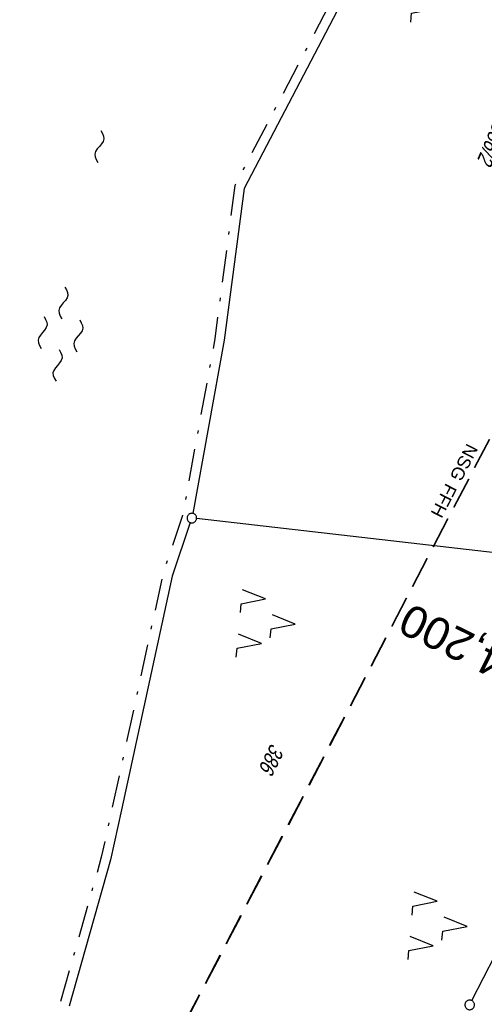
# Model space of a CAD drawing. Extents: x 510037 to 510706, y 460701 to 461658.
# Tile 30 of 34: x 510413 to 510486, y 461425 to 461579. Entities that reach past the tile are written whole.
import ezdxf
from ezdxf.enums import TextEntityAlignment as Align

# ---------------------------------------------------------------- set-up
doc = ezdxf.new("R2010")
doc.units = 0
doc.header["$LTSCALE"] = 10
doc.header["$MEASUREMENT"] = 0
for name, pattern in [('LT00', [0]), ('LT05', [0.7, 0.5, -0.2]), ('LT08', [0.42, 0.2, -0.1, 0.02, -0.1]), ('LT17', [0.15, 0.1, -0.05])]:
    doc.linetypes.add(name, pattern=pattern)
doc.layers.get('0').update_dxf_attribs({"linetype": 'LT00'})
for name, color, linetype in [('--EK_ST-93-1', 30, 'LT17'), ('--WASSER_NUTZUNG', 180, 'Continuous'), ('DFK_FLUR_NR', 250, 'LT00'), ('DFK_GZPKT', 250, 'LT00'), ('DFK_KATASTER', 250, 'LT00'), ('DFK_NUTZUNG', 250, 'LT00'), ('FFH', 61, 'LT05'), ('FFH_TEXT', 61, 'LT00'), ('GEMEINDEGRENZE', 3, 'LT08'), ('NSG', 61, 'LT05'), ('NSG_TEXT', 61, 'LT00')]:
    doc.layers.add(name, color=color, linetype=linetype)
doc.styles.add('Beschrift', font='ARIAL.TTF')
doc.styles.get("Standard").update_dxf_attribs({"font": 'ARIAL.TTF'})

# ---------------------------------------------------------------- blocks, each defined once
blk = doc.blocks.new('SYMB7010')
at = {"color": 0, "linetype": 'ByBlock'}
for points in [[(-0.031408, 0.499213), (-0.093728, 0.49134), (-0.15457, 0.475719), (-0.212975, 0.452595), (-0.268021, 0.422333), (-0.31884, 0.385411), (-0.36463, 0.342411), (-0.40467, 0.29401), (-0.438329, 0.240973), (-0.465074, 0.184136), (-0.484486, 0.124395), (-0.496256, 0.062692), (-0.5002, 0)], [(-0.5002, 0), (-0.496256, -0.062692), (-0.484486, -0.124395), (-0.465075, -0.184136), (-0.438329, -0.240973), (-0.404671, -0.29401), (-0.36463, -0.342411), (-0.31884, -0.385411), (-0.268021, -0.422333), (-0.212975, -0.452595), (-0.154571, -0.475719), (-0.093728, -0.49134), (-0.031408, -0.499213), (0.031408, -0.499213)], [(0.5002, 0), (0.496256, 0.062692), (0.484485, 0.124395), (0.465074, 0.184136), (0.438329, 0.240973), (0.40467, 0.29401), (0.36463, 0.342411), (0.31884, 0.385411), (0.268021, 0.422333), (0.212975, 0.452595), (0.15457, 0.475719), (0.093728, 0.49134), (0.031408, 0.499213), (-0.031408, 0.499213)], [(0.031408, -0.499213), (0.093728, -0.491341), (0.15457, -0.475719), (0.212975, -0.452595), (0.268021, -0.422333), (0.31884, -0.385411), (0.36463, -0.342411), (0.404671, -0.294011), (0.438329, -0.240974), (0.465075, -0.184136), (0.484486, -0.124395), (0.496256, -0.062692), (0.500201, 0)]]:
    blk.add_lwpolyline(points, dxfattribs=at)
blk = doc.blocks.new('SYMB7250')
at = {"color": 0, "linetype": 'ByBlock'}
for points in [[(-0.25, 0.28), (-0.208333, 0.308889), (-0.166667, 0.331111), (-0.125, 0.34), (-0.083333, 0.331111), (-0.041667, 0.308889), (0, 0.28)], [(0, 0.28), (0.041667, 0.251111), (0.083333, 0.228889), (0.125, 0.22), (0.166667, 0.228889), (0.208333, 0.251111), (0.25, 0.28)], [(-0.74, 0), (-0.698333, 0.028889), (-0.656667, 0.051111), (-0.615, 0.06), (-0.573333, 0.051111), (-0.531667, 0.028889), (-0.49, 0)], [(-0.49, 0), (-0.448333, -0.028889), (-0.406667, -0.051111), (-0.365, -0.06), (-0.323333, -0.051111), (-0.281667, -0.028889), (-0.24, 0)], [(0.24, 0), (0.281667, 0.028889), (0.323333, 0.051111), (0.365, 0.06), (0.406667, 0.051111), (0.448333, 0.028889), (0.49, 0)], [(0.49, 0), (0.531667, -0.028889), (0.573333, -0.051111), (0.615, -0.06), (0.656667, -0.051111), (0.698333, -0.028889), (0.74, 0)], [(-0.25, -0.28), (-0.208333, -0.251111), (-0.166667, -0.228889), (-0.125, -0.22), (-0.083333, -0.228889), (-0.041667, -0.251111), (0, -0.28)], [(0, -0.28), (0.041667, -0.308889), (0.083333, -0.331111), (0.125, -0.34), (0.166667, -0.331111), (0.208333, -0.308889), (0.25, -0.28)]]:
    blk.add_lwpolyline(points, dxfattribs=at)
blk = doc.blocks.new('SYMB7251')
at = {"color": 0, "linetype": 'ByBlock'}
for points in [[(-0.25, 0), (-0.208333, 0.028889), (-0.166667, 0.051111), (-0.125, 0.06), (-0.083333, 0.051111), (-0.041667, 0.028889), (0, 0)], [(0, 0), (0.041667, -0.028889), (0.083333, -0.051111), (0.125, -0.06), (0.166667, -0.051111), (0.208333, -0.028889), (0.25, 0)]]:
    blk.add_lwpolyline(points, dxfattribs=at)
blk = doc.blocks.new('SYMB7221')
at = {"color": 0, "linetype": 'ByBlock'}
for p, q in [((0, 0.435), (-0.11, 0.065)), ((0.11, 0.065), (0, 0.435)), ((0.25, 0.065), (0.11, 0.065)), ((-0.35, -0.065), (-0.46, -0.435)), ((0.35, -0.065), (0.24, -0.435))]:
    blk.add_line(p, q, dxfattribs=at)
for points in [[(-0.1, -0.435), (-0.24, -0.435), (-0.35, -0.065)], [(0.6, -0.435), (0.46, -0.435), (0.35, -0.065)]]:
    blk.add_lwpolyline(points, dxfattribs=at)

msp = doc.modelspace()

# ---------------------------------------------------------------- linework, layer by layer
at = {"layer": 'DFK_KATASTER'}
for p, q in [((510471.36, 461597.82), (510447.96, 461553.07)), ((510447.96, 461553.07), (510444.87, 461529.33)), ((510444.87, 461529.33), (510439.93, 461502.26)), ((510439.56, 461500.81), (510436.74, 461492.43)), ((510511.79, 461493.26), (510440.55, 461501.43)), ((510436.74, 461492.43), (510428.82, 461455.88)), ((510483.56, 461426.03), (510517.14, 461491.98)), ((510428.82, 461455.88), (510427.11, 461448.08)), ((510427.11, 461448.08), (510420.61, 461425.18))]:
    msp.add_line(p, q, dxfattribs=at)
at = {"layer": 'FFH', "flags": 128}
msp.add_lwpolyline([(510538.04, 461613.13), (510423.5, 461393.5), (510381.5, 461342), (510324.5, 461295.5), (510279.5, 461258), (510299.5, 461092), (510208, 461085.5), (510167.33, 461090.8)], dxfattribs=at)
at = {"layer": 'GEMEINDEGRENZE', "ltscale": 2.5, "flags": 128}
msp.add_lwpolyline([(510484.1, 461640), (510476.14, 461622.94), (510474.55, 461615.38), (510469.95, 461598.37), (510446.51, 461553.53), (510443.39, 461529.56), (510438.34, 461501.9), (510435.29, 461492.83), (510427.35, 461456.2), (510425.65, 461448.45), (510419.22, 461425.76), (510417.49, 461422.71), (510415.23, 461422.07), (510412.09, 461420.55), (510403.99, 461415.93), (510386.09, 461407.78), (510377.77, 461403.52), (510370.74, 461399.25), (510359.4, 461391.17), (510352.24, 461385.67), (510342.91, 461377.71), (510338.88, 461376.34), (510326.34, 461371.7), (510322.65, 461367.79), (510316.12, 461360.61), (510311.47, 461356.52), (510308.68, 461354.58), (510307.89, 461355.46), (510306.21, 461356.85), (510304.95, 461357.82), (510303.72, 461359.18), (510303.41, 461359.59), (510302.7, 461361.49), (510302.46, 461362.11)], dxfattribs=at)
at = {"layer": 'NSG', "flags": 128}
msp.add_lwpolyline([(510538.04, 461613.13), (510423.58, 461393.41), (510381.68, 461341.8), (510324.57, 461295.46), (510279.53, 461258.23), (510299.75, 461091.8), (510207.87, 461085.74), (510167.44, 461091.03)], dxfattribs=at)

# ---------------------------------------------------------------- block references
at = {"layer": '--WASSER_NUTZUNG', "zscale": 10}
for name, p, xscale, yscale, rotation in [('SYMB7251', (510425.35, 461559.65), 9.99999999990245, 10.00000000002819, 264.7377000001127), ('SYMB7250', (510419.26, 461530.29), 9.999999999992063, 9.999999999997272, 264.7376999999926)]:
    msp.add_blockref(name, p, dxfattribs=dict(at, xscale=xscale, yscale=yscale, rotation=rotation))
at = {"layer": 'DFK_GZPKT', "xscale": 1.500000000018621, "yscale": 1.5, "zscale": 1.5, "rotation": 264.7377099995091}
for p in [(510439.8, 461501.52), (510483.22, 461425.36)]:
    msp.add_blockref('SYMB7010', p, dxfattribs=at)
at = {"layer": 'DFK_NUTZUNG', "xscale": 9.999999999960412, "yscale": 10, "zscale": 10, "rotation": 264.7377000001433}
for p in [(510478.88, 461584.66), (510451.63, 461485.33), (510478.47, 461438.03)]:
    msp.add_blockref('SYMB7221', p, dxfattribs=at)

# ---------------------------------------------------------------- texts
at = {"layer": '--EK_ST-93-1', "style": 'Beschrift'}
msp.add_text('164,200', height=5, rotation=-206.1221, dxfattribs=at).set_placement((510495.47, 461474.96), align=Align.MIDDLE_LEFT)
at = {"layer": 'DFK_FLUR_NR', "oblique": 13.754, "width": 0.75}
for s, rotation, p in [('386/2', 246.8655, (510486.95, 461563.63)), ('386', 243.5238, (510452.2, 461466.4))]:
    msp.add_text(s, height=2.5, rotation=rotation, dxfattribs=at).set_placement(p)
at = {"layer": 'FFH_TEXT', "insert": (510479.53, 461507.1), "char_height": 2, "attachment_point": 7, "rotation": 242.7222, "style": 'Beschrift'}
msp.add_mtext('FFH', dxfattribs=at)
at = {"layer": 'NSG_TEXT', "insert": (510482.79, 461513.35), "char_height": 2, "attachment_point": 7, "rotation": 242.7222, "style": 'Beschrift'}
msp.add_mtext('NSG', dxfattribs=at)

doc.saveas('drawing.dxf')
